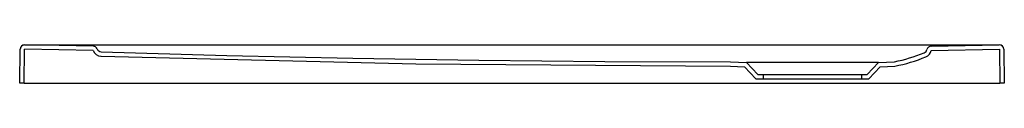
# Model space of a CAD drawing. Header units: millimetres. Extents: x 5217.555 to 5218.457, y 2584.252 to 2584.287.
import ezdxf

# ---------------------------------------------------------------- set-up
doc = ezdxf.new("R2010")
doc.units = ezdxf.units.MM
doc.layers.add('SANINDUSA', color=3, linetype='Continuous')

msp = doc.modelspace()

# ---------------------------------------------------------------- linework, layer by layer
at = {"layer": 'SANINDUSA', "linetype": 'Continuous'}
for p, q in [((5217.55546, 2584.25154), (5217.556, 2584.28254)), ((5217.55946, 2584.25154), (5217.56, 2584.28247)), ((5217.62265, 2584.28138), (5217.56, 2584.28247)), ((5217.62272, 2584.28538), (5217.56007, 2584.28647)), ((5218.3897, 2584.28539), (5218.45207, 2584.28647)), ((5218.38977, 2584.28139), (5218.45214, 2584.28247)), ((5218.45214, 2584.28247), (5218.45268, 2584.25154)), ((5218.45614, 2584.28254), (5218.45668, 2584.25154)), ((5218.20607, 2584.26703), (5218.21897, 2584.26658)), ((5218.20608, 2584.27103), (5218.22076, 2584.27052)), ((5218.21897, 2584.26658), (5218.22933, 2584.25552)), ((5218.22076, 2584.27052), (5218.23107, 2584.25952)), ((5218.33107, 2584.25952), (5218.34138, 2584.27052)), ((5218.3328, 2584.25552), (5218.34317, 2584.26658)), ((5218.34138, 2584.27052), (5218.35606, 2584.27103)), ((5218.34317, 2584.26658), (5218.35653, 2584.26705)), ((5218.22933, 2584.25552), (5218.3328, 2584.25552)), ((5218.23107, 2584.25952), (5218.33107, 2584.25952)), ((5217.55946, 2584.25154), (5217.55546, 2584.25154)), ((5218.45668, 2584.25154), (5218.45268, 2584.25154))]:
    msp.add_line(p, q, dxfattribs=at)
at = {"layer": 'SANINDUSA'}
for p, q in [((5217.56003, 2584.28651), (5217.56879, 2584.28647)), ((5217.56879, 2584.28647), (5218.44334, 2584.28647)), ((5218.44334, 2584.28647), (5218.4521, 2584.28651)), ((5218.34138, 2584.27052), (5218.22076, 2584.27052)), ((5218.23607, 2584.25952), (5218.23607, 2584.25552)), ((5218.32607, 2584.25952), (5218.32607, 2584.25552)), ((5217.55946, 2584.25154), (5218.45268, 2584.25154))]:
    msp.add_line(p, q, dxfattribs=at)
at = {"layer": 'SANINDUSA', "linetype": 'Continuous'}
for points in [[(5217.62988, 2584.27621), (5217.91804, 2584.26932), (5218.20607, 2584.26703)], [(5217.63, 2584.2802), (5217.74512, 2584.2769), (5217.86035, 2584.27434), (5217.97563, 2584.2725), (5218.09095, 2584.2714), (5218.20607, 2584.27103)]]:
    msp.add_lwpolyline(points, dxfattribs=at)
at = {"layer": 'SANINDUSA'}
for centre, start, end in [((5217.56, 2584.28251), 89.49884, 178.99892), ((5218.45214, 2584.28251), 1.00108, 90.50116)]:
    msp.add_arc(centre, 0.004, start, end, dxfattribs=at)
at = {"layer": 'SANINDUSA', "linetype": 'Continuous'}
for centre, radius, start, end in [((5217.56, 2584.28247), 0.004, 89, 179), ((5217.63013, 2584.2842), 0.008, 200.65225, 268.17487), ((5217.62265, 2584.28138), 0.004, 20.65225, 89), ((5217.63013, 2584.2842), 0.004, 200.65261, 268.17487), ((5218.38194, 2584.28305), 0.004, 292.05048, 347.97483), ((5218.38194, 2584.28305), 0.008, 292.05048, 347.97483), ((5218.38977, 2584.28139), 0.004, 91, 167.97483), ((5218.45214, 2584.28247), 0.004, 1, 91), ((5218.32635, 2584.41818), 0.15012, 281.41844, 292.35612), ((5218.32641, 2584.41798), 0.15391, 281.28475, 292.35441)]:
    msp.add_arc(centre, radius, start, end, dxfattribs=at)

doc.saveas('drawing.dxf')
